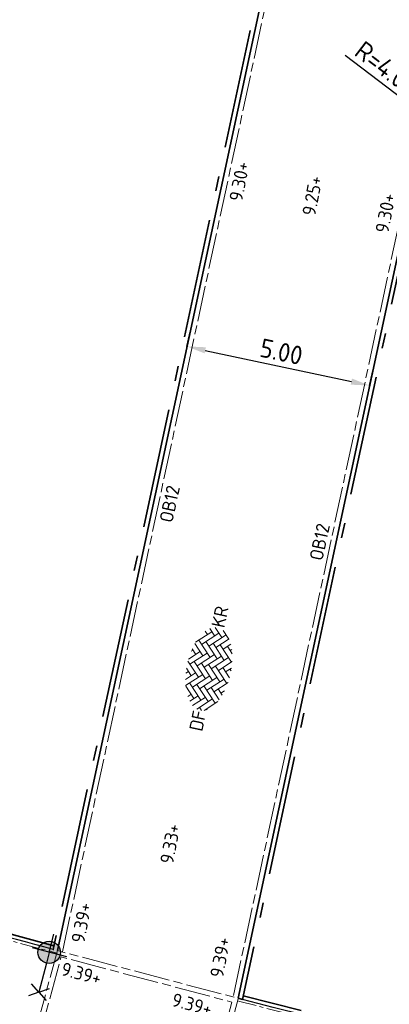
# Model space of a CAD drawing. Header units: metres. Extents: x 167072 to 168585, y 462393 to 462997.
# Tile 9 of 95: x 167543 to 167553, y 462566 to 462593. Entities that reach past the tile are written whole.
import ezdxf
from ezdxf.enums import TextEntityAlignment as Align

# ---------------------------------------------------------------- set-up
doc = ezdxf.new("R2010")
doc.units = ezdxf.units.M
doc.header["$LTSCALE"] = 0.2
for name, pattern in [('ACAD_ISO04W100', [30, 24, -3, 0, -3]), ('ACAD_ISO08W100', [36, 24, -3, 6, -3]), ('VH-OPSLUITBAND_100X200', [16, 8, -2, 4, -2]), ('VH-OPSLUITBAND_120X250', [26, 16, -4, 2, -4])]:
    doc.linetypes.add(name, pattern=pattern)
doc.layers.get('0').update_dxf_attribs({"lineweight": 25})
for name, color, linetype, lineweight in [('N-WE-IE-MEUBILAIR_WEGMEUBILAIR_LICHTMAST-S', 7, 'Continuous', 25), ('N-WE-VH-KANTOPSLUITING-T18', 10, 'Continuous', 18), ('N-WE-VH-KANTOPSLUITING_OPSLUITBAND_100X200-G', 150, 'VH-OPSLUITBAND_100X200', 35), ('N-WE-VH-KANTOPSLUITING_OPSLUITBAND_120X250-G', 150, 'VH-OPSLUITBAND_120X250', 35), ('N-WE-VH-KANTOPSLUITING_VOORKANTBAND_OB_100x200-G', 2, 'Continuous', 25), ('N-WE-VH-KANTOPSLUITING_VOORKANTBAND_OB_120x250-G', 3, 'Continuous', 35), ('N-WE-VH-KANTVERHARDING_BSS_LANGS_BAND_DUBBELE_STREKLAAG-G', 10, 'ACAD_ISO08W100', 18), ('N-WE-VH-KANTVERHARDING_SBS_A_ENKELE_STREKLAAG-G', 10, 'ACAD_ISO04W100', 13), ('N-WE-VH-VERHARDING_BETONSTRAATSTEEN-S', 11, 'Continuous', 13), ('X-XX-AL-HOOGTELABEL-T25', 1, 'Continuous', 25)]:
    doc.layers.add(name, color=color, linetype=linetype, lineweight=lineweight)
doc.layers.add('TM00_MAATVOERING', color=1, linetype='Continuous')
doc.styles.add('NLCS-ISO', font='NLCS-ISO.ttf')
doc.styles.add('NLCS-ISO-M200-T18', font='NLCS-ISO.ttf', dxfattribs={"height": 0.36})
doc.styles.add('NLCS-ISO-M200-T25', font='NLCS-ISO.ttf', dxfattribs={"height": 0.5})
doc.dimstyles.new('NLCS-M200-T25-PIJL_L2_H1', dxfattribs={"dimscale": 0.2, "dimtxt": 2.5, "dimasz": 2.5, "dimexe": 2, "dimexo": 2, "dimgap": 0.7, "dimtad": 1, "dimzin": 0, "dimdsep": 46, "dimtxsty": 'NLCS-ISO-M200-T25', "dimcen": 0, "dimdle": 2, "dimclrd": 256, "dimclre": 256, "dimclrt": 256, "dimadec": 1, "dimazin": 0, "dimtfac": 1, "dimtdec": 3, "dimtofl": 0, "dimtmove": 0, "dimatfit": 3, "dimfxl": 2, "dimfxlon": 1, "dimtfillclr": 256, "dimtolj": 1, "dimtzin": 0, "dimlwd": -1, "dimlwe": -1, "dimarcsym": 0})

# ---------------------------------------------------------------- blocks, each defined once
blk = doc.blocks.new('SVH-BSS_DIKFORMAAT_KEPER-SO')
at = {"ltscale": 0.1}
for p, q in [((-2.04, 2.77), (-0.9, 1.63)), ((-1.39, 2.12), (-0.54, 2.96)), ((-1.39, 1.14), (0.44, 2.96)), ((-1.2, 2.91), (-0.9, 2.6)), ((0.71, 2.95), (2.03, 1.63)), ((1.54, 2.12), (2.17, 2.75)), ((1.82, 2.82), (2.03, 2.6)), ((-4.77, 1.6), (-3.83, 0.65)), ((-4.31, 1.14), (-2.9, 2.55)), ((-4.31, 0.16), (-2.36, 2.12)), ((-4.19, 2), (-3.83, 1.63)), ((-2.85, 1.63), (-0.9, -0.32)), ((-2.82, 2.58), (-0.9, 0.65)), ((-1.39, 0.16), (0.56, 2.12)), ((0.08, 2.6), (2.03, 0.65)), ((0.08, 1.63), (2.03, -0.32)), ((1.54, 1.14), (2.94, 2.54)), ((1.54, 0.16), (3.49, 2.12)), ((3, 1.63), (4.96, -0.32)), ((3.13, 2.48), (4.96, 0.65)), ((4.47, 1.14), (4.85, 1.53)), ((-5.65, -0.19), (-5.29, 0.16)), ((-5.59, 0.46), (-3.83, -1.3)), ((-5.25, 1.1), (-3.83, -0.32)), ((-4.31, -0.81), (-2.36, 1.14)), ((-4.31, -1.79), (-2.36, 0.16)), ((-2.85, 0.65), (-0.9, -1.3)), ((-1.39, -0.81), (0.56, 1.14)), ((-1.39, -1.79), (0.56, 0.16)), ((0.08, 0.65), (2.03, -1.3)), ((1.54, -0.81), (3.49, 1.14)), ((1.54, -1.79), (3.49, 0.16)), ((3, 0.65), (4.96, -1.3)), ((4.47, 0.16), (5.32, 1.02)), ((4.47, -0.81), (5.62, 0.34)), ((-5.57, -0.54), (-4, -2.1)), ((-5.39, -0.91), (-5.29, -0.81)), ((-3.77, -2.22), (-2.36, -0.81)), ((-2.85, -0.32), (-0.9, -2.27)), ((-2.85, -1.3), (-1.25, -2.9)), ((-1.39, -2.76), (0.56, -0.81)), ((0.08, -0.32), (2.03, -2.27)), ((0.08, -1.3), (1.63, -2.85)), ((1.54, -2.76), (3.49, -0.81)), ((3, -0.32), (4.49, -1.81)), ((3, -1.3), (3.87, -2.17)), ((4.47, -1.79), (5.44, -0.81)), ((-3.07, -2.5), (-2.36, -1.79)), ((-2.85, -2.27), (-2.44, -2.68)), ((-0.6, -2.96), (0.56, -1.79)), ((0.08, -2.27), (0.75, -2.95)), ((2.65, -2.63), (3.49, -1.79)), ((3, -2.27), (3.19, -2.46)), ((0.36, -2.97), (0.56, -2.76))]:
    blk.add_line(p, q, dxfattribs=at)
at = {"style": 'NLCS-ISO'}
blk.add_attdef('FORMAAT', text='', height=1.8, dxfattribs=at).set_placement((-5.75, 0), align=Align.MIDDLE_RIGHT)
blk.add_attdef('KLEUR', text='', height=1.8, dxfattribs=at).set_placement((5.72, 0), align=Align.MIDDLE_LEFT)
at = {"style": 'NLCS-ISO', "flags": 1}
blk.add_attdef('FUNCTIE', text='', height=1.8, dxfattribs=at).set_placement((0.12, -3.58), align=Align.MIDDLE_CENTER)
blk = doc.blocks.new('*D90')
at = {"layer": 'Defpoints', "color": 0, "transparency": 16777216}
for p in [(167553.912, 462589.683), (167557.092, 462587.256)]:
    blk.add_point(p, dxfattribs=at)
at = {"layer": 'TM00_MAATVOERING', "transparency": 16777216}
blk.add_line((167551.384, 462591.613), (167553.515, 462589.987), dxfattribs=at)
blk.add_solid([(167553.565, 462590.053), (167553.464, 462589.92), (167553.912, 462589.683)], dxfattribs=at)
at = {"layer": 'TM00_MAATVOERING', "transparency": 16777216, "insert": (167552.487, 462591.261), "char_height": 0.5, "attachment_point": 5, "rotation": 322.6448, "style": 'NLCS-ISO-M200-T25'}
blk.add_mtext('\\A1;R=4.00', dxfattribs=at)
blk = doc.blocks.new('*D460')
at = {"layer": 'Defpoints', "color": 0, "transparency": 16777216}
for p in [(167547.149, 462583.81), (167552.038, 462582.762), (167552.038, 462582.762)]:
    blk.add_point(p, dxfattribs=at)
at = {"layer": 'TM00_MAATVOERING', "transparency": 16777216}
for p, q in [((167547.149, 462583.81), (167547.233, 462584.201)), ((167547.638, 462583.705), (167551.549, 462582.867)), ((167552.038, 462582.762), (167552.122, 462583.154))]:
    blk.add_line(p, q, dxfattribs=at)
for points in [[(167547.655, 462583.787), (167547.62, 462583.624), (167547.149, 462583.81)], [(167551.566, 462582.949), (167551.531, 462582.786), (167552.038, 462582.762)]]:
    blk.add_solid(points, dxfattribs=at)
at = {"layer": 'TM00_MAATVOERING', "transparency": 16777216, "insert": (167549.675, 462583.668), "char_height": 0.5, "attachment_point": 5, "rotation": 347.9031, "style": 'NLCS-ISO-M200-T25'}
blk.add_mtext('\\A1;5.00', dxfattribs=at)
blk = doc.blocks.new('N-SIE-WEG_LICHTMAST_1UITHOUDER-SO')
h = blk.add_hatch(color=256)
edge = h.paths.add_edge_path()
edge.add_arc((0, 0), 1.5, 0, 360)
for p, q in [((0, -2.42), (0, 2.33)), ((-5.5, 0), (-6.34, 1.24)), ((-5.5, 0), (-6.34, -1.24)), ((-5.5, 0), (-4.66, 1.24)), ((-1.5, 0), (-5.5, 0)), ((-5.5, 0), (-4.66, -1.24)), ((0, 0), (-1.49, 0)), ((0, 0), (2.52, 0))]:
    blk.add_line(p, q)
blk.add_circle((0, 0), 1.5)
at = {"style": 'NLCS-ISO'}
blk.add_attdef('TYPE', text='', height=1.8, dxfattribs=at).set_placement((0, 2.33), align=Align.BOTTOM_CENTER)

msp = doc.modelspace()

# ---------------------------------------------------------------- linework, layer by layer
at = {"layer": 'N-WE-VH-KANTOPSLUITING_OPSLUITBAND_100X200-G', "flags": 128}
for points in [[(167543.585, 462567.755, -0.004115), (167535.763, 462569.936), (167518.535, 462574.893), (167523.661, 462602.55, 0.015285), (167526.977, 462624.101), (167559.402, 462620.469), (167557.591, 462604.297), (167556.836, 462597.557)], [(167548.657, 462566.414, 0.027553), (167601.92, 462555.73), (167621.015, 462578.969), (167622.048, 462580.226), (167642.295, 462604.867), (167599.322, 462618.96), (167568.316, 462622.434), (167565.422, 462621.796)]]:
    msp.add_lwpolyline(points, format="xyb", dxfattribs=at)
at = {"layer": 'N-WE-VH-KANTOPSLUITING_OPSLUITBAND_120X250-G', "flags": 128}
msp.add_lwpolyline([(167595.39, 462592.205), (167565.18, 462596.4), (167565.061, 462596.417), (167556.839, 462597.559), (167550.171, 462598.483), (167543.564, 462567.657), (167543.68, 462567.625)], dxfattribs=at)
at = {"layer": 'N-WE-VH-KANTOPSLUITING_OPSLUITBAND_120X250-G'}
msp.add_lwpolyline([(167594.524, 462585.974), (167586.6, 462587.075), (167586.481, 462587.091), (167584.738, 462587.334), (167584.619, 462587.35), (167559.362, 462590.858), (167557.625, 462591.099, 0.392958), (167553.298, 462588.069), (167548.636, 462566.316), (167548.519, 462566.347)], format="xyb", dxfattribs=at)
at = {"layer": 'N-WE-VH-KANTOPSLUITING_VOORKANTBAND_OB_100x200-G', "flags": 128}
for points in [[(167543.564, 462567.657, -0.004118), (167535.736, 462569.84), (167518.42, 462574.822), (167523.562, 462602.568, 0.015354), (167526.89, 462624.211), (167559.513, 462620.557), (167557.69, 462604.286), (167556.935, 462597.545)], [(167565.434, 462621.901), (167568.311, 462622.535), (167599.344, 462619.059), (167642.465, 462604.917), (167601.961, 462555.623, -0.027579), (167548.636, 462566.316, -0.027579)]]:
    msp.add_lwpolyline(points, format="xyb", dxfattribs=at)
at = {"layer": 'N-WE-VH-KANTOPSLUITING_VOORKANTBAND_OB_120x250-G'}
msp.add_lwpolyline([(167595.373, 462592.086), (167565.163, 462596.282), (167556.823, 462597.44), (167550.265, 462598.349), (167543.68, 462567.625)], dxfattribs=at)
at = {"layer": 'N-WE-VH-KANTOPSLUITING_VOORKANTBAND_OB_120x250-G', "flags": 128}
msp.add_lwpolyline([(167548.519, 462566.347), (167553.181, 462588.094, -0.392958), (167557.642, 462591.218), (167559.573, 462590.95), (167584.636, 462587.469), (167586.617, 462587.194), (167594.541, 462586.093)], format="xyb", dxfattribs=at)
at = {"layer": 'N-WE-VH-KANTVERHARDING_BSS_LANGS_BAND_DUBBELE_STREKLAAG-G', "ltscale": 0.2, "flags": 128}
msp.add_lwpolyline([(167543.815, 462567.59), (167550.374, 462598.192), (167556.804, 462597.301), (167565.282, 462596.124), (167595.215, 462591.966), (167594.421, 462586.251), (167586.636, 462587.332), (167560.289, 462590.992), (167557.661, 462591.357, 0.392958), (167553.044, 462588.124), (167548.384, 462566.382)], format="xyb", dxfattribs=at)
for points in [[(167547.537, 462562.624), (167548.519, 462566.347), (167543.68, 462567.625), (167542.672, 462563.91)], [(167547.402, 462562.659), (167548.348, 462566.247), (167543.779, 462567.455), (167542.807, 462563.873)]]:
    msp.add_lwpolyline(points, dxfattribs=at)
at = {"layer": 'N-WE-VH-KANTVERHARDING_SBS_A_ENKELE_STREKLAAG-G', "ltscale": 0.1, "flags": 128}
for points in [[(167602.43, 462552.996), (167650.826, 462611.895, 0.382922), (167650.166, 462614.18), (167643.728, 462606.344), (167599.718, 462620.778), (167573.638, 462623.699), (167568.218, 462624.306), (167565.712, 462623.754), (167565.515, 462621.99), (167568.307, 462622.606), (167599.359, 462619.127), (167642.584, 462604.952), (167601.99, 462555.548, -0.02766), (167548.502, 462566.279, 0.02766)], [(167562.906, 462603.46), (167562.719, 462601.79), (167559.227, 462602.275), (167558.677, 462597.374), (167557.012, 462597.605), (167557.76, 462604.278), (167559.59, 462620.619), (167526.829, 462624.289, -0.015403), (167523.493, 462602.581), (167518.34, 462574.772), (167535.716, 462569.772, 0.004179), (167543.662, 462567.558)]]:
    msp.add_lwpolyline(points, format="xyb", dxfattribs=at)

# ---------------------------------------------------------------- block references
at = {"layer": 'N-WE-IE-MEUBILAIR_WEGMEUBILAIR_LICHTMAST-S', "xscale": 0.2000000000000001, "yscale": 0.2000000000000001, "zscale": 0.2000000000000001, "rotation": 75.5132661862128}
msp.add_blockref('N-SIE-WEG_LICHTMAST_1UITHOUDER-SO', (167543.461, 462567.579), dxfattribs=at)
at = {"layer": 'N-WE-VH-VERHARDING_BETONSTRAATSTEEN-S', "xscale": 0.2000000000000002, "yscale": 0.2000000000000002, "zscale": 0.2000000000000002, "rotation": 77.90434040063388}
msp.add_blockref('SVH-BSS_DIKFORMAAT_KEPER-SO', (167547.734, 462575.171), dxfattribs=at).add_auto_attribs({'FORMAAT': 'DF', 'KLEUR': 'KR'})

# ---------------------------------------------------------------- texts
at = {"layer": 'N-WE-VH-KANTOPSLUITING-T18', "char_height": 0.36, "attachment_point": 1, "rotation": 77.9031, "style": 'NLCS-ISO-M200-T18'}
for insert in [(167546.404, 462579.142), (167550.42, 462578.124)]:
    msp.add_mtext('OB12', dxfattribs=dict(at, insert=insert))
at = {"layer": 'X-XX-AL-HOOGTELABEL-T25', "style": 'NLCS-ISO'}
for s, rotation, p in [('9.30+', 79.215, (167548.627, 462587.675)), ('9.25+', 79.215, (167550.58, 462587.288)), ('9.30+', 79.215, (167552.538, 462586.827)), ('9.33+', 79.215, (167546.776, 462569.929)), ('9.39+', 79.215, (167544.4, 462567.808)), ('9.39+', 79.215, (167548.114, 462566.881)), ('9.39+', 345.256, (167543.754, 462566.974)), ('9.39+', 345.256, (167546.716, 462566.149))]:
    msp.add_text(s, height=0.36, rotation=rotation, dxfattribs=at).set_placement(p)

# ---------------------------------------------------------------- dimensions: what is measured, and where the dimension line sits
at = {"layer": 'TM00_MAATVOERING'}
dim = msp.add_radius_dim(center=(167557.092, 462587.256), mpoint=(167553.912, 462589.683), text='R=4.00', dimstyle='NLCS-M200-T25-PIJL_L2_H1', override={"dimpost": 'R=<>'}, dxfattribs=at)
dim.commit()
dim.dimension.update_dxf_attribs({"geometry": '*D90', "text_midpoint": (167552.487, 462591.261)})
dim = msp.add_aligned_dim(p1=(167547.149, 462583.81), p2=(167552.038, 462582.762), distance=0, dimstyle='NLCS-M200-T25-PIJL_L2_H1', dxfattribs=at)
dim.commit()
dim.dimension.update_dxf_attribs({"geometry": '*D460', "text_midpoint": (167549.675, 462583.668)})

doc.saveas('drawing.dxf')
